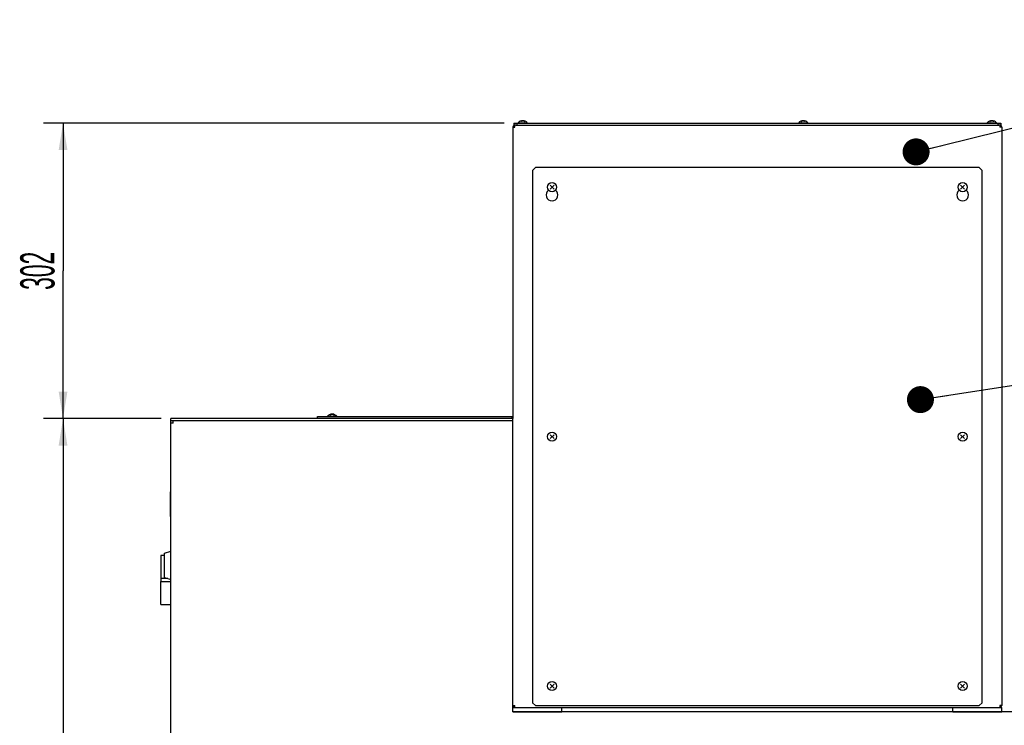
# Model space of a CAD drawing. Header units: millimetres. Extents: x 0 to 12585, y -1 to 8895.
# Tile 45 of 52: x 6918 to 8429, y 3057 to 4139. Entities that reach past the tile are written whole.
import ezdxf

# ---------------------------------------------------------------- set-up
doc = ezdxf.new("R2010")
doc.units = ezdxf.units.MM
doc.header["$LTSCALE"] = 693.825
doc.layers.get('0').update_dxf_attribs({"linetype": 'CONTINUOUS'})
for name, color, linetype in [('02___PRT_ALL_AXES', 7, 'CONTINUOUS'), ('7_ALL_FEATURES', 7, 'CONTINUOUS'), ('ALL_AXIS', 7, 'CONTINUOUS'), ('ALL_COSM_SKETCH', 7, 'CONTINUOUS')]:
    doc.layers.add(name, color=color, linetype=linetype)
doc.styles.get("Standard").update_dxf_attribs({"font": 'txt', "width": 0.5})
doc.dimstyles.new('DIMSTYLE_1', dxfattribs={"dimtxt": 52.5, "dimasz": 41.4, "dimexe": 2, "dimexo": 1, "dimgap": 0.875, "dimtad": 1, "dimdec": 3, "dimlfac": 0.666667, "dimdsep": 46, "dimtxsty": 'Standard', "dimblk": '_FILLED', "dimblk1": '_FILLED', "dimblk2": '_FILLED', "dimcen": 0.09, "dimadec": 3, "dimazin": 2, "dimtp": 1.2, "dimtm": 1.2, "dimtfac": 1, "dimtdec": 3, "dimtofl": 0, "dimtmove": 0, "dimatfit": 3, "dimldrblk": '_FILLED', "dimfxl": 0, "dimtolj": 1, "dimarcsym": 0})
doc.dimstyles.new('DIMSTYLE_6', dxfattribs={"dimtxt": 52.5, "dimasz": 41.4, "dimexe": 2, "dimexo": 1, "dimgap": 0.875, "dimtad": 1, "dimdec": 3, "dimlfac": 0.666667, "dimdsep": 46, "dimtxsty": 'Standard', "dimblk": '_FILLED', "dimblk1": '_FILLED', "dimblk2": '_FILLED', "dimcen": 0.09, "dimadec": 3, "dimazin": 2, "dimtp": 0.5, "dimtm": 0.5, "dimtfac": 1, "dimtdec": 3, "dimtofl": 0, "dimtmove": 0, "dimatfit": 3, "dimldrblk": '_FILLED', "dimfxl": 0, "dimtolj": 1, "dimarcsym": 0})
doc.dimstyles.get("Standard").update_dxf_attribs({"dimtxt": 52.5, "dimasz": 41.4, "dimexe": 2, "dimexo": 1, "dimtad": 1, "dimdec": 3, "dimdsep": 46, "dimtxsty": 'Standard', "dimblk": '_FILLED', "dimblk1": '_FILLED', "dimblk2": '_FILLED', "dimcen": 0.09, "dimadec": 3, "dimazin": 2, "dimtol": 1, "dimtp": 0.05, "dimtm": 0.05, "dimtfac": 1, "dimtdec": 3, "dimtofl": 0, "dimtmove": 0, "dimatfit": 3, "dimldrblk": '_FILLED', "dimfxl": 0, "dimtolj": 1, "dimarcsym": 0})

# ---------------------------------------------------------------- blocks, each defined once
blk = doc.blocks.new('_FILLED')
at = {"color": 0, "linetype": 'ByBlock'}
blk.add_solid([(0, 0), (-1, 0.163), (-1, -0.163)], dxfattribs=at)
blk = doc.blocks.new('*D54')
at = {"color": 2, "linetype": 'Continuous'}
for p, q in [((7134.5, 3527.3), (6954.1, 3527.3)), ((6984.1, 3527.3), (6984.1, 2177.3)), ((6984.1, 827.3), (6984.1, 2177.3)), ((7198.3, 827.3), (6954.1, 827.3))]:
    blk.add_line(p, q, dxfattribs=at)
at = {"color": 2, "linetype": 'Continuous', "xscale": 41.4, "yscale": 41.4, "zscale": 41.4}
for p, rotation in [((6984.1, 3527.3), 90), ((6984.1, 827.3), 270)]:
    blk.add_blockref('_FILLED', p, dxfattribs=dict(at, rotation=rotation))
at = {"color": 2, "linetype": 'Continuous', "insert": (6918.5, 2177.3), "char_height": 52.5, "width": 105, "attachment_point": 2, "rotation": 90, "line_spacing_factor": 0.9}
blk.add_mtext('1800', dxfattribs=at)
blk = doc.blocks.new('*D55')
at = {"color": 2, "linetype": 'Continuous'}
for p, q in [((7661, 3980.3), (6954.1, 3980.3)), ((6984.1, 3980.3), (6984.1, 3753.8)), ((6984.1, 3527.3), (6984.1, 3753.8)), ((7134.5, 3527.3), (6954.1, 3527.3))]:
    blk.add_line(p, q, dxfattribs=at)
at = {"color": 2, "linetype": 'Continuous', "xscale": 41.4, "yscale": 41.4, "zscale": 41.4}
for p, rotation in [((6984.1, 3980.3), 90), ((6984.1, 3527.3), 270)]:
    blk.add_blockref('_FILLED', p, dxfattribs=dict(at, rotation=rotation))
at = {"color": 2, "linetype": 'Continuous', "insert": (6918.5, 3753.8), "char_height": 52.5, "width": 78.75, "attachment_point": 2, "rotation": 90, "line_spacing_factor": 0.9}
blk.add_mtext('302', dxfattribs=at)

msp = doc.modelspace()

# ---------------------------------------------------------------- linework, layer by layer
at = {"color": 3, "linetype": 'Continuous'}
for p, q in [((7152.9673, 3520.3717), (7152.9673, 3523.8217)), ((7674.5173, 3077.2717), (7674.5173, 3523.7889)), ((7149.5173, 939.7717), (7149.5173, 3520.3717)), ((7152.9673, 3520.3717), (7149.5173, 3520.3717)), ((7134.1423, 3317.2717), (7134.1423, 3282.0217)), ((7139.9173, 3317.2717), (7134.1424, 3317.2717)), ((7144.7173, 3282.0217), (7134.1424, 3282.0217)), ((7134.1423, 3242.2717), (7134.1423, 3277.5217)), ((7134.1424, 3277.5217), (7149.5173, 3277.5217)), ((7134.1424, 3242.2717), (7149.5173, 3242.2717)), ((8949.5173, 3077.2717), (7674.5173, 3077.2717))]:
    msp.add_line(p, q, dxfattribs=at)
at = {"color": 7, "linetype": 'Continuous'}
for p, q in [((7149.0673, 3377.2717), (7149.0673, 3414.7717)), ((7149.5173, 3414.7717), (7149.0673, 3414.7717)), ((7149.5173, 3377.2717), (7149.0673, 3377.2717))]:
    msp.add_line(p, q, dxfattribs=at)
at = {"layer": '02___PRT_ALL_AXES', "color": 7, "linetype": 'Continuous'}
msp.add_line((7134.5173, 3277.5217), (7134.5173, 3282.0217), dxfattribs=at)
for centre in [(7734.5173, 3870.0217), (8364.5173, 3870.0217)]:
    msp.add_arc(centre, 9, 125.7606395, 54.2393605, dxfattribs=at)
at = {"layer": '7_ALL_FEATURES', "color": 3, "linetype": 'Continuous'}
for p, q in [((7674.5173, 3974.2717), (7674.5173, 3527.2717)), ((7674.5173, 3974.2717), (7677.5173, 3974.2717)), ((7676.0173, 3980.2717), (8423.0173, 3980.2717)), ((7677.5173, 3974.2717), (7677.5173, 3977.2717)), ((7679.0173, 3977.2717), (7677.5173, 3977.2717)), ((8421.5173, 3977.2717), (8420.0173, 3977.2717)), ((8421.5173, 3977.2717), (8421.5173, 3974.2717)), ((8424.5173, 3974.2717), (8421.5173, 3974.2717)), ((8424.5173, 3974.2717), (8424.5173, 3087.0217)), ((7674.5173, 3523.8217), (7149.5173, 3523.8217)), ((7674.5173, 3087.0217), (7677.5173, 3087.0217)), ((7677.5173, 3084.0217), (7677.5173, 3087.0217)), ((7749.5173, 3084.0217), (8349.5173, 3084.0217)), ((8421.5173, 3087.0217), (8421.5173, 3084.0217)), ((8424.5173, 3087.0217), (8421.5173, 3087.0217))]:
    msp.add_line(p, q, dxfattribs=at)
at = {"layer": '7_ALL_FEATURES', "color": 7, "linetype": 'Continuous'}
for p, q in [((7676.0173, 3980.2717), (7676.0173, 3977.2717)), ((7679.0173, 3977.2717), (8420.0173, 3977.2717)), ((7680.5173, 3980.2717), (7680.5173, 3977.2717)), ((8418.5173, 3980.2717), (8418.5173, 3977.2717)), ((8423.0173, 3980.2717), (8423.0173, 3977.2717)), ((7709.0173, 3912.0217), (7704.5173, 3907.5217)), ((7704.5173, 3907.5217), (7704.5173, 3091.5217)), ((8390.0173, 3912.0217), (7709.0173, 3912.0217)), ((8394.5173, 3907.5217), (8390.0173, 3912.0217)), ((8394.5173, 3091.5217), (8394.5173, 3907.5217)), ((7149.5173, 3520.3717), (7149.5173, 3527.2717)), ((7674.5173, 3527.2717), (7149.5173, 3527.2717)), ((7374.5173, 3527.2717), (7374.5173, 3530.2717)), ((7374.5173, 3530.2717), (7674.5173, 3530.2717)), ((7673.0173, 3530.2717), (7673.0173, 3527.2717)), ((7674.5173, 3523.8217), (7674.5173, 3527.2717)), ((7139.9173, 3321.0217), (7149.5173, 3324.0217)), ((7139.9173, 3283.5217), (7139.9173, 3321.0217)), ((7139.9173, 3283.5217), (7149.5173, 3280.5217)), ((7674.5173, 3077.2717), (7674.5173, 3084.0217)), ((7674.5173, 3084.0217), (7749.5173, 3084.0217)), ((7704.5173, 3091.5217), (7709.0173, 3087.0217)), ((7709.0173, 3087.0217), (8390.0173, 3087.0217)), ((7749.5173, 3077.2717), (7749.5173, 3084.0217)), ((8349.5173, 3077.2717), (8349.5173, 3084.0217)), ((8349.5173, 3084.0217), (8424.5173, 3084.0217)), ((8390.0173, 3087.0217), (8394.5173, 3091.5217)), ((8424.5173, 3077.2717), (8424.5173, 3084.0217)), ((7674.5173, 3077.2717), (7749.5173, 3077.2717)), ((8349.5173, 3077.2717), (8424.5173, 3077.2717))]:
    msp.add_line(p, q, dxfattribs=at)
at = {"layer": '7_ALL_FEATURES', "color": 3, "linetype": 'Continuous'}
for centre, start, end in [((7677.5173, 3974.2717), 90, 180), ((8421.5173, 3974.2717), 0, 90), ((7677.5173, 3087.0217), 180, 270), ((8421.5173, 3087.0217), 281.462832, 360)]:
    msp.add_arc(centre, 3, start, end, dxfattribs=at)
at = {"layer": 'ALL_AXIS', "color": 7, "linetype": 'Continuous'}
for p, q in [((7682.4673, 3980.7044), (7682.4673, 3980.2717)), ((7682.4673, 3980.7044), (7696.5673, 3980.7044)), ((7696.5673, 3980.7044), (7696.5673, 3980.2717)), ((8112.9673, 3980.7044), (8112.9673, 3980.2717)), ((8112.9673, 3980.7044), (8127.0673, 3980.7044)), ((8127.0673, 3980.7044), (8127.0673, 3980.2717)), ((8402.4673, 3980.7044), (8402.4673, 3980.2717)), ((8402.4673, 3980.7044), (8416.5673, 3980.7044)), ((8416.5673, 3980.7044), (8416.5673, 3980.2717)), ((7389.9673, 3530.7044), (7389.9673, 3530.2717)), ((7389.9673, 3530.7044), (7404.0673, 3530.7044)), ((7404.0673, 3530.7044), (7404.0673, 3530.2717))]:
    msp.add_line(p, q, dxfattribs=at)
for centre in [(7734.5173, 3882.0217), (8364.5173, 3882.0217), (7734.5173, 3499.5217), (8364.5173, 3499.5217), (7734.5173, 3117.0217), (8364.5173, 3117.0217)]:
    msp.add_circle(centre, 7.05, dxfattribs=at)
for centre in [(7689.5173, 3974.8717), (8120.0173, 3974.8717), (8409.5173, 3974.8717), (7397.0173, 3524.8717)]:
    msp.add_arc(centre, 9.15, 39.6019271, 140.3980729, dxfattribs=at)
at = {"layer": 'ALL_COSM_SKETCH', "color": 7, "linetype": 'Continuous'}
for p, q in [((7731.5262, 3879.0307), (7737.5084, 3885.0128)), ((7731.5262, 3885.0128), (7737.5084, 3879.0307)), ((8361.5262, 3879.0307), (8367.5084, 3885.0128)), ((8361.5262, 3885.0128), (8367.5084, 3879.0307)), ((7731.5262, 3496.5307), (7737.5084, 3502.5128)), ((7731.5262, 3502.5128), (7737.5084, 3496.5307)), ((8361.5262, 3496.5307), (8367.5084, 3502.5128)), ((8361.5262, 3502.5128), (8367.5084, 3496.5307)), ((7731.5262, 3114.0307), (7737.5084, 3120.0128)), ((7731.5262, 3120.0128), (7737.5084, 3114.0307)), ((8361.5262, 3114.0307), (8367.5084, 3120.0128)), ((8361.5262, 3120.0128), (8367.5084, 3114.0307))]:
    msp.add_line(p, q, dxfattribs=at)
for points, knots in [([(7686.5262, 3982.9853), (7686.5643, 3983.0116), (7686.6403, 3983.0641), (7686.7357, 3983.1298), (7686.8018, 3983.1759), (7686.8406, 3983.2019), (7686.8828, 3983.2265), (7686.9345, 3983.2578), (7686.997, 3983.2951), (7687.0594, 3983.3325), (7687.1112, 3983.3632), (7687.1532, 3983.389), (7687.1933, 3983.4102), (7687.2628, 3983.4452), (7687.3427, 3983.4861), (7687.4122, 3983.5217), (7687.4523, 3983.5419), (7687.4812, 3983.5576), (7687.5146, 3983.5709), (7687.5576, 3983.5894), (7687.6335, 3983.6216), (7687.7197, 3983.6581), (7687.7957, 3983.6908), (7687.8385, 3983.7084), (7687.8793, 3983.7217), (7687.9309, 3983.7397), (7687.9926, 3983.7608), (7688.0542, 3983.782), (7688.106, 3983.7994), (7688.1464, 3983.814), (7688.1904, 3983.8262), (7688.269, 3983.8465), (7688.3805, 3983.876), (7688.4699, 3983.8994), (7688.5146, 3983.9112)], [0, 0, 0, 0, 0.0625, 0.125, 0.15625, 0.171875, 0.1875, 0.21875, 0.25, 0.28125, 0.3125, 0.328125, 0.34375, 0.375, 0.4375, 0.46875, 0.484375, 0.5, 0.515625, 0.53125, 0.5625, 0.625, 0.65625, 0.671875, 0.6875, 0.71875, 0.75, 0.78125, 0.8125, 0.828125, 0.84375, 0.875, 0.9375, 1, 1, 1, 1]), ([(7688.5146, 3983.9112), (7688.5537, 3983.9192), (7688.6124, 3983.9313), (7688.6906, 3983.9468), (7688.7398, 3983.9547), (7688.7789, 3983.9614), (7688.8037, 3983.9655), (7688.8228, 3983.9689), (7688.8447, 3983.9719), (7688.8844, 3983.977), (7688.9294, 3983.983), (7688.9739, 3983.9888), (7689.0091, 3983.9938), (7689.0372, 3983.996), (7689.0771, 3983.9999), (7689.1165, 3984.0035), (7689.1507, 3984.0069), (7689.1709, 3984.0086), (7689.1941, 3984.0098), (7689.222, 3984.0115), (7689.2672, 3984.014), (7689.3125, 3984.0167), (7689.3572, 3984.0189), (7689.4207, 3984.0197), (7689.4745, 3984.0209), (7689.5173, 3984.0217)], [0, 0, 0, 0, 0.125, 0.1875, 0.25, 0.28125, 0.3125, 0.328125, 0.34375, 0.375, 0.4375, 0.46875, 0.5, 0.53125, 0.5625, 0.625, 0.65625, 0.671875, 0.6875, 0.71875, 0.75, 0.8125, 0.84375, 0.875, 1, 1, 1, 1]), ([(7689.5173, 3984.0217), (7689.5568, 3984.021), (7689.6161, 3984.0202), (7689.6951, 3984.0183), (7689.7445, 3984.0154), (7689.7839, 3984.0134), (7689.8089, 3984.012), (7689.8281, 3984.0112), (7689.8501, 3984.0094), (7689.8898, 3984.0057), (7689.935, 3984.0018), (7689.9795, 3983.9977), (7690.0149, 3983.995), (7690.0429, 3983.991), (7690.0827, 3983.9861), (7690.122, 3983.981), (7690.1562, 3983.9768), (7690.1764, 3983.9741), (7690.1994, 3983.9702), (7690.2272, 3983.9657), (7690.2721, 3983.9583), (7690.3171, 3983.9511), (7690.3615, 3983.9435), (7690.4243, 3983.9303), (7690.4777, 3983.9198), (7690.52, 3983.9112)], [0, 0, 0, 0, 0.125, 0.1875, 0.25, 0.28125, 0.3125, 0.328125, 0.34375, 0.375, 0.4375, 0.46875, 0.5, 0.53125, 0.5625, 0.625, 0.65625, 0.671875, 0.6875, 0.71875, 0.75, 0.8125, 0.84375, 0.875, 1, 1, 1, 1]), ([(7690.52, 3983.9112), (7690.5617, 3983.9004), (7690.6449, 3983.8788), (7690.7492, 3983.8514), (7690.8218, 3983.833), (7690.8639, 3983.8214), (7690.9082, 3983.8056), (7690.9629, 3983.7874), (7691.0288, 3983.7648), (7691.0948, 3983.7425), (7691.1493, 3983.7237), (7691.1939, 3983.7092), (7691.2351, 3983.6925), (7691.3057, 3983.6623), (7691.3871, 3983.628), (7691.458, 3983.5983), (7691.4987, 3983.5808), (7691.5286, 3983.5691), (7691.5611, 3983.5518), (7691.6034, 3983.5306), (7691.6779, 3983.4927), (7691.7627, 3983.4496), (7691.8375, 3983.4121), (7691.8794, 3983.3902), (7691.9177, 3983.3667), (7691.9668, 3983.3378), (7692.0253, 3983.3029), (7692.0838, 3983.2682), (7692.1328, 3983.2387), (7692.1714, 3983.2164), (7692.2018, 3983.1962), (7692.2325, 3983.1749), (7692.2938, 3983.1328), (7692.3858, 3983.0695), (7692.4675, 3983.0134), (7692.5084, 3982.9853)], [0, 0, 0, 0, 0.0625, 0.125, 0.15625, 0.171875, 0.1875, 0.21875, 0.25, 0.28125, 0.3125, 0.328125, 0.34375, 0.375, 0.4375, 0.46875, 0.484375, 0.5, 0.515625, 0.53125, 0.5625, 0.625, 0.65625, 0.671875, 0.6875, 0.71875, 0.75, 0.78125, 0.8125, 0.828125, 0.84375, 0.859375, 0.875, 0.9375, 1, 1, 1, 1]), ([(8117.0262, 3982.9853), (8117.0643, 3983.0116), (8117.1403, 3983.0641), (8117.2357, 3983.1298), (8117.3018, 3983.1759), (8117.3406, 3983.2019), (8117.3828, 3983.2265), (8117.4345, 3983.2578), (8117.497, 3983.2951), (8117.5594, 3983.3325), (8117.6112, 3983.3632), (8117.6532, 3983.389), (8117.6933, 3983.4102), (8117.7628, 3983.4452), (8117.8427, 3983.4861), (8117.9122, 3983.5217), (8117.9523, 3983.5419), (8117.9812, 3983.5576), (8118.0146, 3983.5709), (8118.0576, 3983.5894), (8118.1335, 3983.6216), (8118.2197, 3983.6581), (8118.2957, 3983.6908), (8118.3385, 3983.7084), (8118.3793, 3983.7217), (8118.4309, 3983.7397), (8118.4926, 3983.7608), (8118.5542, 3983.782), (8118.606, 3983.7994), (8118.6464, 3983.814), (8118.6904, 3983.8262), (8118.769, 3983.8465), (8118.8805, 3983.876), (8118.9699, 3983.8994), (8119.0146, 3983.9112)], [0, 0, 0, 0, 0.0625, 0.125, 0.15625, 0.171875, 0.1875, 0.21875, 0.25, 0.28125, 0.3125, 0.328125, 0.34375, 0.375, 0.4375, 0.46875, 0.484375, 0.5, 0.515625, 0.53125, 0.5625, 0.625, 0.65625, 0.671875, 0.6875, 0.71875, 0.75, 0.78125, 0.8125, 0.828125, 0.84375, 0.875, 0.9375, 1, 1, 1, 1]), ([(8119.0146, 3983.9112), (8119.0537, 3983.9192), (8119.1124, 3983.9313), (8119.1906, 3983.9468), (8119.2398, 3983.9547), (8119.2789, 3983.9614), (8119.3037, 3983.9655), (8119.3228, 3983.9689), (8119.3447, 3983.9719), (8119.3844, 3983.977), (8119.4294, 3983.983), (8119.4739, 3983.9888), (8119.5091, 3983.9938), (8119.5372, 3983.996), (8119.5771, 3983.9999), (8119.6165, 3984.0035), (8119.6507, 3984.0069), (8119.6709, 3984.0086), (8119.6941, 3984.0098), (8119.722, 3984.0115), (8119.7672, 3984.014), (8119.8125, 3984.0167), (8119.8572, 3984.0189), (8119.9207, 3984.0197), (8119.9745, 3984.0209), (8120.0173, 3984.0217)], [0, 0, 0, 0, 0.125, 0.1875, 0.25, 0.28125, 0.3125, 0.328125, 0.34375, 0.375, 0.4375, 0.46875, 0.5, 0.53125, 0.5625, 0.625, 0.65625, 0.671875, 0.6875, 0.71875, 0.75, 0.8125, 0.84375, 0.875, 1, 1, 1, 1]), ([(8120.0173, 3984.0217), (8120.0568, 3984.021), (8120.1161, 3984.0202), (8120.1951, 3984.0183), (8120.2445, 3984.0154), (8120.2839, 3984.0134), (8120.3089, 3984.012), (8120.3281, 3984.0112), (8120.3501, 3984.0094), (8120.3898, 3984.0057), (8120.435, 3984.0018), (8120.4795, 3983.9977), (8120.5149, 3983.995), (8120.5429, 3983.991), (8120.5827, 3983.9861), (8120.622, 3983.981), (8120.6562, 3983.9768), (8120.6764, 3983.9741), (8120.6994, 3983.9702), (8120.7272, 3983.9657), (8120.7721, 3983.9583), (8120.8171, 3983.9511), (8120.8615, 3983.9435), (8120.9243, 3983.9303), (8120.9777, 3983.9198), (8121.02, 3983.9112)], [0, 0, 0, 0, 0.125, 0.1875, 0.25, 0.28125, 0.3125, 0.328125, 0.34375, 0.375, 0.4375, 0.46875, 0.5, 0.53125, 0.5625, 0.625, 0.65625, 0.671875, 0.6875, 0.71875, 0.75, 0.8125, 0.84375, 0.875, 1, 1, 1, 1]), ([(8121.02, 3983.9112), (8121.0617, 3983.9004), (8121.1449, 3983.8788), (8121.2492, 3983.8514), (8121.3218, 3983.833), (8121.3639, 3983.8214), (8121.4082, 3983.8056), (8121.4629, 3983.7874), (8121.5288, 3983.7648), (8121.5948, 3983.7425), (8121.6493, 3983.7237), (8121.6939, 3983.7092), (8121.7351, 3983.6925), (8121.8057, 3983.6623), (8121.8871, 3983.628), (8121.958, 3983.5983), (8121.9987, 3983.5808), (8122.0286, 3983.5691), (8122.0611, 3983.5518), (8122.1034, 3983.5306), (8122.1779, 3983.4927), (8122.2627, 3983.4496), (8122.3375, 3983.4121), (8122.3794, 3983.3902), (8122.4177, 3983.3667), (8122.4668, 3983.3378), (8122.5253, 3983.3029), (8122.5838, 3983.2682), (8122.6328, 3983.2387), (8122.6714, 3983.2164), (8122.7018, 3983.1962), (8122.7325, 3983.1749), (8122.7938, 3983.1328), (8122.8858, 3983.0695), (8122.9675, 3983.0134), (8123.0084, 3982.9853)], [0, 0, 0, 0, 0.0625, 0.125, 0.15625, 0.171875, 0.1875, 0.21875, 0.25, 0.28125, 0.3125, 0.328125, 0.34375, 0.375, 0.4375, 0.46875, 0.484375, 0.5, 0.515625, 0.53125, 0.5625, 0.625, 0.65625, 0.671875, 0.6875, 0.71875, 0.75, 0.78125, 0.8125, 0.828125, 0.84375, 0.859375, 0.875, 0.9375, 1, 1, 1, 1]), ([(8406.5262, 3982.9853), (8406.5643, 3983.0116), (8406.6403, 3983.0641), (8406.7357, 3983.1298), (8406.8018, 3983.1759), (8406.8406, 3983.2019), (8406.8828, 3983.2265), (8406.9345, 3983.2578), (8406.997, 3983.2951), (8407.0594, 3983.3325), (8407.1112, 3983.3632), (8407.1532, 3983.389), (8407.1933, 3983.4102), (8407.2628, 3983.4452), (8407.3427, 3983.4861), (8407.4122, 3983.5217), (8407.4523, 3983.5419), (8407.4812, 3983.5576), (8407.5146, 3983.5709), (8407.5576, 3983.5894), (8407.6335, 3983.6216), (8407.7197, 3983.6581), (8407.7957, 3983.6908), (8407.8385, 3983.7084), (8407.8793, 3983.7217), (8407.9309, 3983.7397), (8407.9926, 3983.7608), (8408.0542, 3983.782), (8408.106, 3983.7994), (8408.1464, 3983.814), (8408.1904, 3983.8262), (8408.269, 3983.8465), (8408.3805, 3983.876), (8408.4699, 3983.8994), (8408.5146, 3983.9112)], [0, 0, 0, 0, 0.0625, 0.125, 0.15625, 0.171875, 0.1875, 0.21875, 0.25, 0.28125, 0.3125, 0.328125, 0.34375, 0.375, 0.4375, 0.46875, 0.484375, 0.5, 0.515625, 0.53125, 0.5625, 0.625, 0.65625, 0.671875, 0.6875, 0.71875, 0.75, 0.78125, 0.8125, 0.828125, 0.84375, 0.875, 0.9375, 1, 1, 1, 1]), ([(8408.5146, 3983.9112), (8408.5537, 3983.9192), (8408.6124, 3983.9313), (8408.6906, 3983.9468), (8408.7398, 3983.9547), (8408.7789, 3983.9614), (8408.8037, 3983.9655), (8408.8228, 3983.9689), (8408.8447, 3983.9719), (8408.8844, 3983.977), (8408.9294, 3983.983), (8408.9739, 3983.9888), (8409.0091, 3983.9938), (8409.0372, 3983.996), (8409.0771, 3983.9999), (8409.1165, 3984.0035), (8409.1507, 3984.0069), (8409.1709, 3984.0086), (8409.1941, 3984.0098), (8409.222, 3984.0115), (8409.2672, 3984.014), (8409.3125, 3984.0167), (8409.3572, 3984.0189), (8409.4207, 3984.0197), (8409.4745, 3984.0209), (8409.5173, 3984.0217)], [0, 0, 0, 0, 0.125, 0.1875, 0.25, 0.28125, 0.3125, 0.328125, 0.34375, 0.375, 0.4375, 0.46875, 0.5, 0.53125, 0.5625, 0.625, 0.65625, 0.671875, 0.6875, 0.71875, 0.75, 0.8125, 0.84375, 0.875, 1, 1, 1, 1]), ([(8409.5173, 3984.0217), (8409.5568, 3984.021), (8409.6161, 3984.0202), (8409.6951, 3984.0183), (8409.7445, 3984.0154), (8409.7839, 3984.0134), (8409.8089, 3984.012), (8409.8281, 3984.0112), (8409.8501, 3984.0094), (8409.8898, 3984.0057), (8409.935, 3984.0018), (8409.9795, 3983.9977), (8410.0149, 3983.995), (8410.0429, 3983.991), (8410.0827, 3983.9861), (8410.122, 3983.981), (8410.1562, 3983.9768), (8410.1764, 3983.9741), (8410.1994, 3983.9702), (8410.2272, 3983.9657), (8410.2721, 3983.9583), (8410.3171, 3983.9511), (8410.3615, 3983.9435), (8410.4243, 3983.9303), (8410.4777, 3983.9198), (8410.52, 3983.9112)], [0, 0, 0, 0, 0.125, 0.1875, 0.25, 0.28125, 0.3125, 0.328125, 0.34375, 0.375, 0.4375, 0.46875, 0.5, 0.53125, 0.5625, 0.625, 0.65625, 0.671875, 0.6875, 0.71875, 0.75, 0.8125, 0.84375, 0.875, 1, 1, 1, 1]), ([(8410.52, 3983.9112), (8410.5617, 3983.9004), (8410.6449, 3983.8788), (8410.7492, 3983.8514), (8410.8218, 3983.833), (8410.8639, 3983.8214), (8410.9082, 3983.8056), (8410.9629, 3983.7874), (8411.0288, 3983.7648), (8411.0948, 3983.7425), (8411.1493, 3983.7237), (8411.1939, 3983.7092), (8411.2351, 3983.6925), (8411.3057, 3983.6623), (8411.3871, 3983.628), (8411.458, 3983.5983), (8411.4987, 3983.5808), (8411.5286, 3983.5691), (8411.5611, 3983.5518), (8411.6034, 3983.5306), (8411.6779, 3983.4927), (8411.7627, 3983.4496), (8411.8375, 3983.4121), (8411.8794, 3983.3902), (8411.9177, 3983.3667), (8411.9668, 3983.3378), (8412.0253, 3983.3029), (8412.0838, 3983.2682), (8412.1328, 3983.2387), (8412.1714, 3983.2164), (8412.2018, 3983.1962), (8412.2325, 3983.1749), (8412.2938, 3983.1328), (8412.3858, 3983.0695), (8412.4675, 3983.0134), (8412.5084, 3982.9853)], [0, 0, 0, 0, 0.0625, 0.125, 0.15625, 0.171875, 0.1875, 0.21875, 0.25, 0.28125, 0.3125, 0.328125, 0.34375, 0.375, 0.4375, 0.46875, 0.484375, 0.5, 0.515625, 0.53125, 0.5625, 0.625, 0.65625, 0.671875, 0.6875, 0.71875, 0.75, 0.78125, 0.8125, 0.828125, 0.84375, 0.859375, 0.875, 0.9375, 1, 1, 1, 1]), ([(7394.0262, 3532.9853), (7394.0643, 3533.0116), (7394.1403, 3533.0641), (7394.2357, 3533.1298), (7394.3018, 3533.1759), (7394.3406, 3533.2019), (7394.3828, 3533.2265), (7394.4345, 3533.2578), (7394.497, 3533.2951), (7394.5594, 3533.3325), (7394.6112, 3533.3632), (7394.6532, 3533.389), (7394.6933, 3533.4102), (7394.7628, 3533.4452), (7394.8427, 3533.4861), (7394.9122, 3533.5217), (7394.9523, 3533.5419), (7394.9812, 3533.5576), (7395.0146, 3533.5709), (7395.0576, 3533.5894), (7395.1335, 3533.6216), (7395.2197, 3533.6581), (7395.2957, 3533.6908), (7395.3385, 3533.7084), (7395.3793, 3533.7217), (7395.4309, 3533.7397), (7395.4926, 3533.7608), (7395.5542, 3533.782), (7395.606, 3533.7994), (7395.6464, 3533.814), (7395.6904, 3533.8262), (7395.769, 3533.8465), (7395.8805, 3533.876), (7395.9699, 3533.8994), (7396.0146, 3533.9112)], [0, 0, 0, 0, 0.0625, 0.125, 0.15625, 0.171875, 0.1875, 0.21875, 0.25, 0.28125, 0.3125, 0.328125, 0.34375, 0.375, 0.4375, 0.46875, 0.484375, 0.5, 0.515625, 0.53125, 0.5625, 0.625, 0.65625, 0.671875, 0.6875, 0.71875, 0.75, 0.78125, 0.8125, 0.828125, 0.84375, 0.875, 0.9375, 1, 1, 1, 1]), ([(7396.0146, 3533.9112), (7396.0537, 3533.9192), (7396.1124, 3533.9313), (7396.1906, 3533.9468), (7396.2398, 3533.9547), (7396.2789, 3533.9614), (7396.3037, 3533.9655), (7396.3228, 3533.9689), (7396.3447, 3533.9719), (7396.3844, 3533.977), (7396.4294, 3533.983), (7396.4739, 3533.9888), (7396.5091, 3533.9938), (7396.5372, 3533.996), (7396.5771, 3533.9999), (7396.6165, 3534.0035), (7396.6507, 3534.0069), (7396.6709, 3534.0086), (7396.6941, 3534.0098), (7396.722, 3534.0115), (7396.7672, 3534.014), (7396.8125, 3534.0167), (7396.8572, 3534.0189), (7396.9207, 3534.0197), (7396.9745, 3534.0209), (7397.0173, 3534.0217)], [0, 0, 0, 0, 0.125, 0.1875, 0.25, 0.28125, 0.3125, 0.328125, 0.34375, 0.375, 0.4375, 0.46875, 0.5, 0.53125, 0.5625, 0.625, 0.65625, 0.671875, 0.6875, 0.71875, 0.75, 0.8125, 0.84375, 0.875, 1, 1, 1, 1]), ([(7397.0173, 3534.0217), (7397.0568, 3534.021), (7397.1161, 3534.0202), (7397.1951, 3534.0183), (7397.2445, 3534.0154), (7397.2839, 3534.0134), (7397.3089, 3534.012), (7397.3281, 3534.0112), (7397.3501, 3534.0094), (7397.3898, 3534.0057), (7397.435, 3534.0018), (7397.4795, 3533.9977), (7397.5149, 3533.995), (7397.5429, 3533.991), (7397.5827, 3533.9861), (7397.622, 3533.981), (7397.6562, 3533.9768), (7397.6764, 3533.9741), (7397.6994, 3533.9702), (7397.7272, 3533.9657), (7397.7721, 3533.9583), (7397.8171, 3533.9511), (7397.8615, 3533.9435), (7397.9243, 3533.9303), (7397.9777, 3533.9198), (7398.02, 3533.9112)], [0, 0, 0, 0, 0.125, 0.1875, 0.25, 0.28125, 0.3125, 0.328125, 0.34375, 0.375, 0.4375, 0.46875, 0.5, 0.53125, 0.5625, 0.625, 0.65625, 0.671875, 0.6875, 0.71875, 0.75, 0.8125, 0.84375, 0.875, 1, 1, 1, 1]), ([(7398.02, 3533.9112), (7398.0617, 3533.9004), (7398.1449, 3533.8788), (7398.2492, 3533.8514), (7398.3218, 3533.833), (7398.3639, 3533.8214), (7398.4082, 3533.8056), (7398.4629, 3533.7874), (7398.5288, 3533.7648), (7398.5948, 3533.7425), (7398.6493, 3533.7237), (7398.6939, 3533.7092), (7398.7351, 3533.6925), (7398.8057, 3533.6623), (7398.8871, 3533.628), (7398.958, 3533.5983), (7398.9987, 3533.5808), (7399.0286, 3533.5691), (7399.0611, 3533.5518), (7399.1034, 3533.5306), (7399.1779, 3533.4927), (7399.2627, 3533.4496), (7399.3375, 3533.4121), (7399.3794, 3533.3902), (7399.4177, 3533.3667), (7399.4668, 3533.3378), (7399.5253, 3533.3029), (7399.5838, 3533.2682), (7399.6328, 3533.2387), (7399.6714, 3533.2164), (7399.7018, 3533.1962), (7399.7325, 3533.1749), (7399.7938, 3533.1328), (7399.8858, 3533.0695), (7399.9675, 3533.0134), (7400.0084, 3532.9853)], [0, 0, 0, 0, 0.0625, 0.125, 0.15625, 0.171875, 0.1875, 0.21875, 0.25, 0.28125, 0.3125, 0.328125, 0.34375, 0.375, 0.4375, 0.46875, 0.484375, 0.5, 0.515625, 0.53125, 0.5625, 0.625, 0.65625, 0.671875, 0.6875, 0.71875, 0.75, 0.78125, 0.8125, 0.828125, 0.84375, 0.859375, 0.875, 0.9375, 1, 1, 1, 1])]:
    msp.add_open_spline(points, degree=3, knots=knots, dxfattribs=at)

# ---------------------------------------------------------------- dimensions: what is measured, and where the dimension line sits
at = {"color": 2, "linetype": 'Continuous'}
for base, p1, p2, dimstyle, picture, middle in [((6984.1473, 3980.2717), (7135.5173, 3527.2717), (7662.0173, 3980.2717), 'DIMSTYLE_6', '*D55', (6984.1473, 3753.7719)), ((6984.1473, 3527.2717), (7199.2673, 827.2717), (7135.5173, 3527.2717), 'DIMSTYLE_1', '*D54', (6984.1473, 2180.5528))]:
    dim = msp.add_linear_dim(base=base, p1=p1, p2=p2, angle=90, dimstyle=dimstyle, dxfattribs=at)
    dim.commit()
    dim.dimension.update_dxf_attribs({"geometry": picture, "text_midpoint": middle, "dimtype": 160})

# ---------------------------------------------------------------- leaders
for points in [[(8293.1467, 3936.1966), (9373.948, 4203.4137)], [(8299.8157, 3556.2929), (9372.3679, 3721.6251)]]:
    msp.add_leader(points, dimstyle='Standard', override={"dimtad": 0, "dimldrblk": 'DOT'}, dxfattribs=at)

doc.saveas('drawing.dxf')
